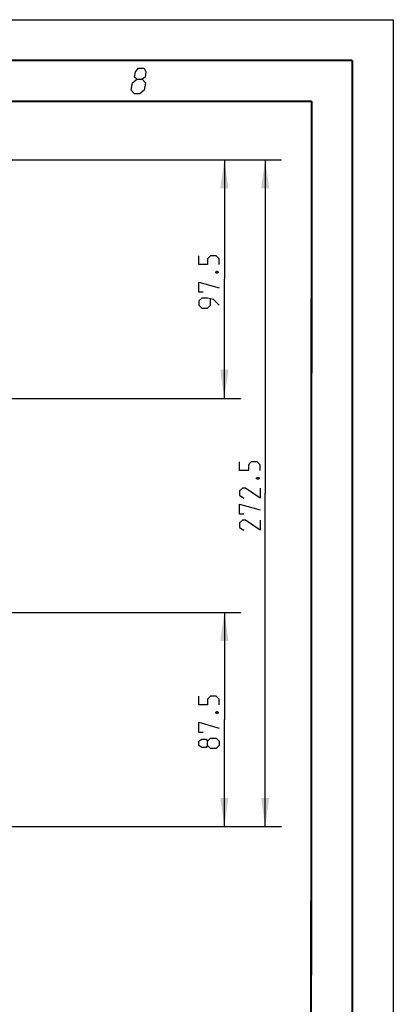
# Model space of a CAD drawing. Header units: millimetres. Extents: x 0 to 420, y 0 to 297.
# Tile 105 of 105: x 374 to 420, y 176 to 297. Entities that reach past the tile are written whole.
import ezdxf

# ---------------------------------------------------------------- set-up
doc = ezdxf.new("R2010")
doc.units = ezdxf.units.MM
doc.header["$LTSCALE"] = 23.1
doc.layers.get('0').update_dxf_attribs({"linetype": 'CONTINUOUS'})
doc.layers.add('DIM_PILOTEES', color=7, linetype='CONTINUOUS')
doc.styles.get("Standard").update_dxf_attribs({"font": 'txt', "width": 0.7})
doc.dimstyles.new('DIMSTYLE_1', dxfattribs={"dimtxt": 2.5, "dimasz": 3.5, "dimexe": 2, "dimexo": 0, "dimtad": 1, "dimlfac": 3.333333, "dimdsep": 46, "dimtxsty": 'Standard', "dimblk": '_FILLED', "dimblk1": '_FILLED', "dimblk2": '_FILLED', "dimcen": 0.09, "dimazin": 2, "dimtp": 0.5, "dimtm": 0.5, "dimtfac": 1, "dimtofl": 0, "dimtmove": 0, "dimatfit": 3, "dimldrblk": '_FILLED', "dimfxl": 0, "dimtolj": 1, "dimarcsym": 0})
doc.dimstyles.new('DIMSTYLE_5', dxfattribs={"dimtxt": 2.5, "dimasz": 3.5, "dimexe": 2, "dimexo": 0, "dimtad": 1, "dimlfac": 3.333333, "dimdsep": 46, "dimtxsty": 'Standard', "dimblk": '_FILLED', "dimblk1": '_FILLED', "dimblk2": '_FILLED', "dimcen": 0.09, "dimazin": 2, "dimtp": 0.3, "dimtm": 0.3, "dimtfac": 1, "dimtofl": 0, "dimtmove": 0, "dimatfit": 3, "dimldrblk": '_FILLED', "dimfxl": 0, "dimtolj": 1, "dimarcsym": 0})
doc.dimstyles.new('DIMSTYLE_6', dxfattribs={"dimtxt": 2.5, "dimasz": 3.5, "dimexe": 2, "dimexo": 0, "dimtad": 1, "dimdec": 1, "dimlfac": 3.333333, "dimdsep": 46, "dimtxsty": 'Standard', "dimblk": '_FILLED', "dimblk1": '_FILLED', "dimblk2": '_FILLED', "dimcen": 0.09, "dimazin": 2, "dimtp": 0.3, "dimtm": 0.3, "dimtfac": 1, "dimtdec": 1, "dimtofl": 0, "dimtmove": 0, "dimatfit": 3, "dimldrblk": '_FILLED', "dimfxl": 0, "dimtolj": 1, "dimarcsym": 0})

# ---------------------------------------------------------------- blocks, each defined once
blk = doc.blocks.new('_FILLED')
at = {"color": 0, "linetype": 'ByBlock'}
blk.add_solid([(0, 0), (-1, 0.143), (-1, -0.143)], dxfattribs=at)
blk = doc.blocks.new('*D12')
at = {"layer": 'DIM_PILOTEES', "color": 2, "linetype": 'Continuous'}
for p, q in [((345.97, 279.81), (406.31, 279.81)), ((404.31, 279.81), (404.31, 238.94)), ((404.31, 198.06), (404.31, 238.94)), ((302.77, 198.06), (406.31, 198.06))]:
    blk.add_line(p, q, dxfattribs=at)
at = {"layer": 'DIM_PILOTEES', "color": 2, "linetype": 'Continuous', "xscale": 3.5, "yscale": 3.5, "zscale": 3.5}
for p, rotation in [((404.31, 279.81), 90), ((404.31, 198.06), 270)]:
    blk.add_blockref('_FILLED', p, dxfattribs=dict(at, rotation=rotation))
at = {"layer": 'DIM_PILOTEES', "color": 2, "linetype": 'Continuous', "insert": (401.18, 238.94), "char_height": 2.5, "width": 13.6607, "attachment_point": 2, "rotation": 90, "line_spacing_factor": 0.9}
blk.add_mtext('{\\ftxt;\\W0.0001;\\H0.0001;\\~}{\\ftxt;\\W3.6428571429;\\H2.5; }{\\ftxt;\\W0.0001;\\H0.0001;\\~}', dxfattribs=at)
blk = doc.blocks.new('*D13')
at = {"layer": 'DIM_PILOTEES', "color": 2, "linetype": 'Continuous'}
for p, q in [((345.97, 279.81), (401.31, 279.81)), ((399.31, 279.81), (399.31, 265.19)), ((399.31, 250.56), (399.31, 265.19)), ((299.02, 250.56), (401.31, 250.56))]:
    blk.add_line(p, q, dxfattribs=at)
at = {"layer": 'DIM_PILOTEES', "color": 2, "linetype": 'Continuous', "xscale": 3.5, "yscale": 3.5, "zscale": 3.5}
for p, rotation in [((399.31, 279.81), 90), ((399.31, 250.56), 270)]:
    blk.add_blockref('_FILLED', p, dxfattribs=dict(at, rotation=rotation))
at = {"layer": 'DIM_PILOTEES', "color": 2, "linetype": 'Continuous', "insert": (396.18, 265.19), "char_height": 2.5, "width": 10.7143, "attachment_point": 2, "rotation": 90, "line_spacing_factor": 0.9}
blk.add_mtext('{\\ftxt;\\W0.0001;\\H0.0001;\\~}{\\ftxt;\\W2.8571428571;\\H2.5; }{\\ftxt;\\W0.0001;\\H0.0001;\\~}', dxfattribs=at)
blk = doc.blocks.new('*D14')
at = {"layer": 'DIM_PILOTEES', "color": 2, "linetype": 'Continuous'}
for p, q in [((340.27, 224.31), (401.31, 224.31)), ((399.31, 224.31), (399.31, 211.19)), ((399.31, 198.06), (399.31, 211.19)), ((302.77, 198.06), (401.31, 198.06))]:
    blk.add_line(p, q, dxfattribs=at)
at = {"layer": 'DIM_PILOTEES', "color": 2, "linetype": 'Continuous', "xscale": 3.5, "yscale": 3.5, "zscale": 3.5}
for p, rotation in [((399.31, 224.31), 90), ((399.31, 198.06), 270)]:
    blk.add_blockref('_FILLED', p, dxfattribs=dict(at, rotation=rotation))
at = {"layer": 'DIM_PILOTEES', "color": 2, "linetype": 'Continuous', "insert": (396.18, 211.19), "char_height": 2.5, "width": 10.7143, "attachment_point": 2, "rotation": 90, "line_spacing_factor": 0.9}
blk.add_mtext('{\\ftxt;\\W0.0001;\\H0.0001;\\~}{\\ftxt;\\W2.8571428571;\\H2.5; }{\\ftxt;\\W0.0001;\\H0.0001;\\~}', dxfattribs=at)

msp = doc.modelspace()

# ---------------------------------------------------------------- linework, layer by layer
at = {"color": 7, "linetype": 'Continuous'}
for p, q in [((0, 297), (420, 297)), ((420, 297), (420, 0)), ((25, 286.9999), (410, 286.9999)), ((410, 286.9999), (409.8296, 10.1087))]:
    msp.add_line(p, q, dxfattribs=at)
at = {"color": 7, "linetype": 'Continuous', "const_width": 0.25}
for points in [[(415, 292), (20, 292)], [(415, 5), (415, 292)], [(25, 287), (410, 287)], [(410, 287), (409.8468, 9.9234)]]:
    msp.add_lwpolyline(points, dxfattribs=at)
at = {"color": 2, "linetype": 'Continuous'}
for points in [[(388.5833, 289.725), (388.32, 289.95), (388.4302, 290.625), (388.8037, 291.075), (389.4787, 291.075), (389.7052, 290.625), (389.595, 289.95), (389.2583, 289.725), (389.6348, 289.275), (389.4879, 288.375), (388.9644, 287.925), (388.2894, 287.925), (387.9129, 288.375)], [(387.9129, 288.375), (388.0598, 289.275), (388.5833, 289.725), (389.2583, 289.725)]]:
    msp.add_lwpolyline(points, dxfattribs=at)
at = {"layer": 'DIM_PILOTEES', "color": 2, "linetype": 'Continuous'}
for points in [[(398.6811, 266.9719), (398.6811, 267.6862), (398.3239, 268.0434), (397.6096, 268.0434), (397.2525, 267.6862), (397.2525, 266.9719), (396.181, 266.9719), (396.181, 268.0434)], [(398.2644, 266.0791), (398.3834, 266.1386), (398.443, 266.1386), (398.562, 266.0791), (398.562, 265.96), (398.443, 265.9005), (398.3834, 265.9005), (398.2644, 265.96), (398.2644, 266.0791)], [(396.7168, 263.5791), (396.181, 263.5791), (396.181, 264.8291), (398.6811, 264.1148)], [(398.6811, 261.9719), (397.9668, 262.6862), (397.2525, 262.8648), (396.5382, 262.8648), (396.181, 262.5076), (396.181, 261.9719), (396.5382, 261.6148), (397.2525, 261.6148), (397.6096, 261.9719), (397.6096, 262.7457)], [(403.681, 241.7054), (403.681, 242.4197), (403.3239, 242.7768), (402.6096, 242.7768), (402.2525, 242.4197), (402.2525, 241.7054), (401.181, 241.7054), (401.181, 242.7768)], [(403.2644, 240.8126), (403.3834, 240.8721), (403.4429, 240.8721), (403.562, 240.8126), (403.562, 240.6935), (403.4429, 240.634), (403.3834, 240.634), (403.2644, 240.6935), (403.2644, 240.8126)], [(403.681, 239.5626), (403.681, 238.3126), (401.8953, 239.5626), (401.5382, 239.5626), (401.181, 239.2054), (401.181, 238.6697), (401.7167, 238.3126)], [(401.7167, 236.3483), (401.181, 236.3483), (401.181, 237.5983), (403.681, 236.884)], [(403.681, 235.634), (403.681, 234.384), (401.8953, 235.634), (401.5382, 235.634), (401.181, 235.2768), (401.181, 234.7411), (401.7167, 234.384)], [(398.6811, 212.9733), (398.6811, 213.6875), (398.3239, 214.0447), (397.6096, 214.0447), (397.2525, 213.6875), (397.2525, 212.9733), (396.181, 212.9733), (396.181, 214.0447)], [(398.2644, 212.0804), (398.3834, 212.1399), (398.443, 212.1399), (398.562, 212.0804), (398.562, 211.9613), (398.443, 211.9018), (398.3834, 211.9018), (398.2644, 211.9613), (398.2644, 212.0804)], [(396.7168, 209.5804), (396.181, 209.5804), (396.181, 210.8304), (398.6811, 210.1161)], [(397.2525, 207.9733), (397.0739, 207.7352), (396.5382, 207.7352), (396.181, 207.9733), (396.181, 208.509), (396.5382, 208.7471), (397.0739, 208.7471), (397.2525, 208.509), (397.6096, 208.8661), (398.3239, 208.8661), (398.6811, 208.509), (398.6811, 207.9733), (398.3239, 207.6161)], [(398.3239, 207.6161), (397.6096, 207.6161), (397.2525, 207.9733), (397.2525, 208.509)]]:
    msp.add_lwpolyline(points, dxfattribs=at)

# ---------------------------------------------------------------- dimensions: what is measured, and where the dimension line sits
for base, p1, p2, text, dimstyle, picture, middle in [((399.306, 250.5599), (345.97, 279.8125), (299.0227, 250.5599), '{\\ftxt;\\W0.0001;\\H0.0001;\\~}{\\ftxt;\\W2.8571428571;\\H2.5; }{\\ftxt;\\W0.0001;\\H0.0001;\\~}', 'DIMSTYLE_6', '*D13', (399.306, 264.8291)), ((404.306, 198.0625), (345.97, 279.8125), (302.77, 198.0625), '{\\ftxt;\\W0.0001;\\H0.0001;\\~}{\\ftxt;\\W3.6428571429;\\H2.5; }{\\ftxt;\\W0.0001;\\H0.0001;\\~}', 'DIMSTYLE_1', '*D12', (404.306, 238.5804)), ((399.306, 198.0625), (340.27, 224.3125), (302.77, 198.0625), '{\\ftxt;\\W0.0001;\\H0.0001;\\~}{\\ftxt;\\W2.8571428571;\\H2.5; }{\\ftxt;\\W0.0001;\\H0.0001;\\~}', 'DIMSTYLE_5', '*D14', (399.306, 210.8304))]:
    dim = msp.add_linear_dim(base=base, p1=p1, p2=p2, angle=270, text=text, dimstyle=dimstyle, dxfattribs=at)
    dim.commit()
    dim.dimension.update_dxf_attribs({"geometry": picture, "text_midpoint": middle, "dimtype": 160})

doc.saveas('drawing.dxf')
